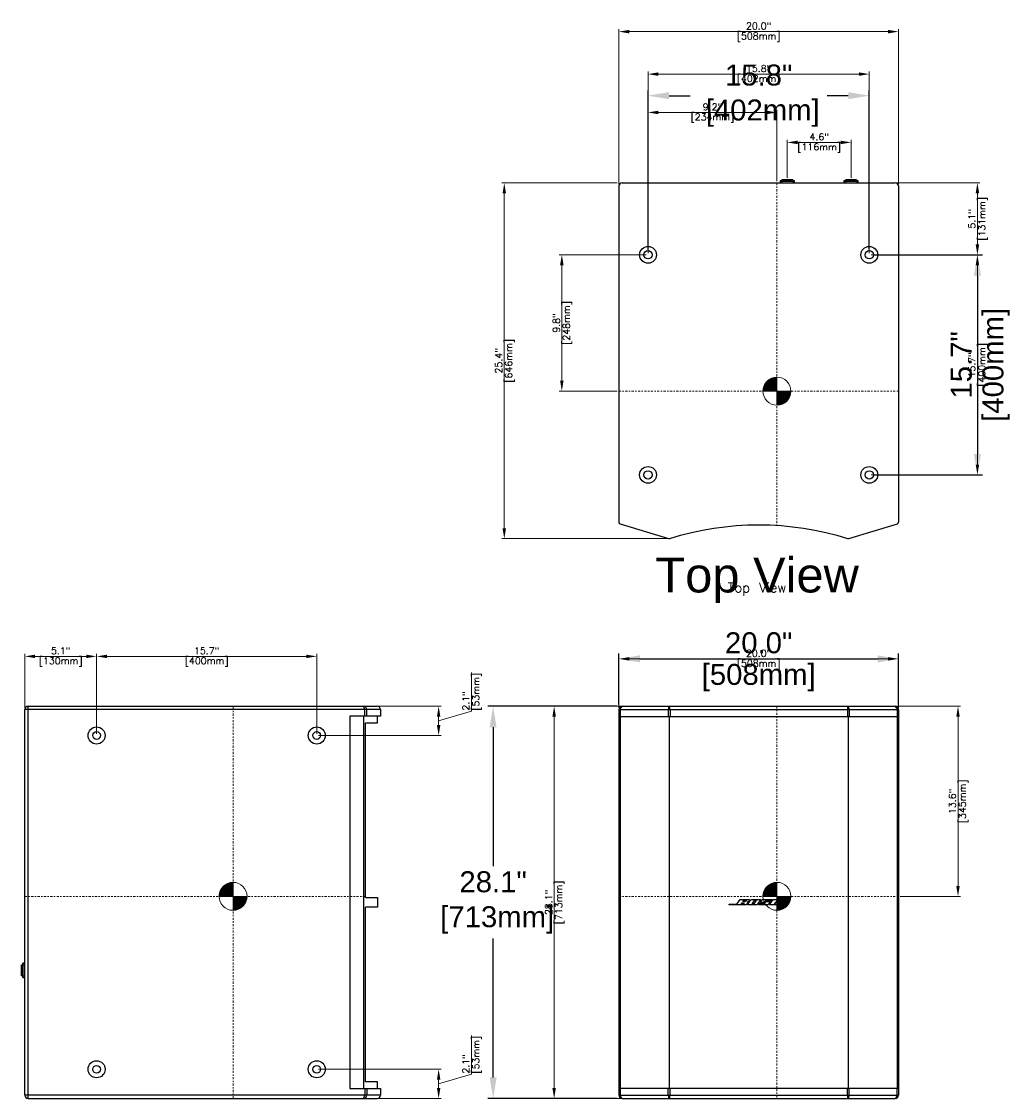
# Model space of a CAD drawing. Extents: x -3 to 142, y 13 to 135.
# Tile 2 of 3: x -3 to 68, y 58 to 135. Entities that reach past the tile are written whole.
import ezdxf
from ezdxf.enums import TextEntityAlignment as Align

# ---------------------------------------------------------------- set-up
doc = ezdxf.new("R2010")
doc.units = 0
doc.header["$LTSCALE"] = 0.125
doc.header["$MEASUREMENT"] = 0
doc.linetypes.add('CENTER', pattern=[2, 1.25, -0.25, 0.25, -0.25])
doc.layers.get('0').update_dxf_attribs({"linetype": 'CONTINUOUS', "lineweight": 5})
doc.layers.get('DEFPOINTS').update_dxf_attribs({"linetype": 'CONTINUOUS'})
for name, color, linetype, lineweight in [('es-device', 1, 'CONTINUOUS', 25), ('ES-DEVICE-WEB', 7, 'CONTINUOUS', 25), ('es-dimension', 7, 'CONTINUOUS', 5), ('ES-DIMENSION-WEB', 7, 'CONTINUOUS', 15), ('es-text', 5, 'CONTINUOUS', 5)]:
    doc.layers.add(name, color=color, linetype=linetype, lineweight=lineweight)
doc.layers.add('ES-TEXT-WEB', color=7, linetype='CONTINUOUS')
doc.styles.get("Standard").update_dxf_attribs({"font": 'txt.shx'})
doc.styles.add('TrueType', font='ARIALUNI.TTF')
doc.dimstyles.get("Standard").update_dxf_attribs({"dimscale": 0, "dimtxt": 0.4925, "dimasz": 0.7425, "dimexe": 0.18, "dimexo": 0.125, "dimgap": 0.1525, "dimtad": 0, "dimdec": 1, "dimzin": 0, "dimdsep": 46, "dimtxsty": 'Standard', "dimcen": 0, "dimclrd": 256, "dimclre": 256, "dimadec": 0, "dimazin": 0, "dimtfac": 1, "dimtdec": 1, "dimtofl": 0, "dimtmove": 1, "dimatfit": 3, "dimfxl": 0, "dimtolj": 1, "dimtzin": 0, "dimlwd": -1, "dimlwe": -1, "dimarcsym": 0})
doc.dimstyles.new('TrueType', dxfattribs={"dimscale": 1.5, "dimtxt": 1, "dimasz": 1, "dimexe": 0.25, "dimexo": 0.25, "dimgap": 0.25, "dimtad": 0, "dimtih": 1, "dimtoh": 1, "dimdec": 1, "dimzin": 0, "dimdsep": 46, "dimtxsty": 'TrueType', "dimcen": 0, "dimadec": 0, "dimazin": 0, "dimtfac": 1, "dimtdec": 1, "dimtofl": 0, "dimtmove": 1, "dimatfit": 3, "dimfxl": 0, "dimtolj": 1, "dimtzin": 0, "dimarcsym": 0})

# ---------------------------------------------------------------- blocks, each defined once
blk = doc.blocks.new('*D0')
at = {"layer": 'DEFPOINTS', "color": 0}
for p in [(59.595, 89.332), (39.595, 85.7), (59.595, 85.7)]:
    blk.add_point(p, dxfattribs=at)
at = {"layer": 'ES-DIMENSION-WEB', "color": 0, "lineweight": -2}
for p, q in [((39.595, 86.075), (39.595, 89.707)), ((59.595, 86.075), (59.595, 89.707)), ((41.095, 89.332), (58.095, 89.332))]:
    blk.add_line(p, q, dxfattribs=at)
at = {"layer": 'ES-DIMENSION-WEB', "color": 0}
for points in [[(41.095, 89.582), (41.095, 89.082), (39.595, 89.332)], [(58.095, 89.582), (58.095, 89.082), (59.595, 89.332)]]:
    blk.add_solid(points, dxfattribs=at)
at = {"layer": 'ES-DIMENSION-WEB', "color": 0, "char_height": 1.5, "attachment_point": 5, "style": 'TrueType'}
for s, insert in [('\\A1;20.0"', (49.595, 90.473)), ('\\A1;[508mm]', (49.595, 87.994))]:
    blk.add_mtext(s, dxfattribs=dict(at, insert=insert))
blk = doc.blocks.new('*D1')
at = {"layer": 'DEFPOINTS', "color": 0}
for p in [(39.831, 85.936), (30.599, 57.881), (39.831, 57.881)]:
    blk.add_point(p, dxfattribs=at)
at = {"layer": 'ES-DIMENSION-WEB', "color": 0, "lineweight": -2}
for p, q in [((39.456, 85.936), (30.224, 85.936)), ((30.599, 84.436), (30.599, 74.499)), ((30.599, 59.381), (30.599, 69.318)), ((39.456, 57.881), (30.224, 57.881))]:
    blk.add_line(p, q, dxfattribs=at)
at = {"layer": 'ES-DIMENSION-WEB', "color": 0}
for points in [[(30.349, 84.436), (30.849, 84.436), (30.599, 85.936)], [(30.349, 59.381), (30.849, 59.381), (30.599, 57.881)]]:
    blk.add_solid(points, dxfattribs=at)
at = {"layer": 'ES-DIMENSION-WEB', "color": 0, "insert": (30.599, 71.908), "char_height": 1.5, "attachment_point": 5, "style": 'TrueType'}
blk.add_mtext('\\A1;28.1"\\P [713mm]', dxfattribs=at)
blk = doc.blocks.new('*D2')
at = {"layer": 'DEFPOINTS', "color": 0}
for p in [(17.983, 89.51), (2.235, 83.849), (17.983, 83.849)]:
    blk.add_point(p, dxfattribs=at)
at = {"layer": 'es-dimension'}
for p, q in [((2.235, 83.974), (2.235, 89.69)), ((2.977, 89.51), (17.24, 89.51)), ((17.983, 83.974), (17.983, 89.69))]:
    blk.add_line(p, q, dxfattribs=at)
for points in [[(2.977, 89.633), (2.977, 89.386), (2.235, 89.51)], [(17.24, 89.633), (17.24, 89.386), (17.983, 89.51)]]:
    blk.add_solid(points, dxfattribs=at)
at = {"layer": 'es-dimension', "color": 0, "char_height": 0.4925, "attachment_point": 5}
for s, insert in [('\\A1;15.7"', (10.109, 89.908)), ('\\A1;[400mm]', (10.109, 89.111))]:
    blk.add_mtext(s, dxfattribs=dict(at, insert=insert))
blk = doc.blocks.new('*D3')
at = {"layer": 'DEFPOINTS', "color": 0}
for p in [(22.301, 85.936), (17.983, 83.849), (26.703, 83.849)]:
    blk.add_point(p, dxfattribs=at)
at = {"layer": 'es-dimension'}
for p, q in [((29.047, 85.596), (29.047, 88.363)), ((22.426, 85.936), (26.883, 85.936)), ((26.703, 84.893), (29.047, 85.596)), ((26.703, 85.193), (26.703, 84.592)), ((18.108, 83.849), (26.883, 83.849))]:
    blk.add_line(p, q, dxfattribs=at)
for points in [[(26.58, 85.193), (26.827, 85.193), (26.703, 85.936)], [(26.58, 84.592), (26.827, 84.592), (26.703, 83.849)]]:
    blk.add_solid(points, dxfattribs=at)
at = {"layer": 'es-dimension', "color": 0, "char_height": 0.4925, "attachment_point": 5, "rotation": 90}
for s, insert in [('\\A1;[53mm]', (29.446, 86.98)), ('\\A1;2.1"', (28.648, 86.323))]:
    blk.add_mtext(s, dxfattribs=dict(at, insert=insert))
blk = doc.blocks.new('COG')
h = blk.add_hatch()
h.set_pattern_fill('ANSI31', color=256, scale=0.1, style=0)
h.set_pattern_definition([(45, (41.252907, -178.948929), (-0.0088388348, 0.0088388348), [])])
h.paths.add_polyline_path([(0.707, 0.707, 0.198912), (0, 1), (0, 0)])
h.paths.add_polyline_path([(0, 1, 0.198912), (-0.707, 0.707), (0, 0)])
h.paths.add_polyline_path([(0, 0), (-0.707, -0.707, 0.198912), (0, -1)])
h.paths.add_polyline_path([(0, 0), (0, -1, 0.198912), (0.707, -0.707)])
for p, q in [((-0.707, -0.707), (0.707, 0.707)), ((0.707, -0.707), (-0.707, 0.707))]:
    blk.add_line(p, q)
blk.add_circle((0, 0), 1)
blk = doc.blocks.new('*D5')
at = {"layer": 'DEFPOINTS', "color": 0}
for p in [(57.508, 129.625), (41.681, 118.24), (57.508, 118.24)]:
    blk.add_point(p, dxfattribs=at)
at = {"layer": 'ES-DIMENSION-WEB', "color": 0, "lineweight": -2}
for p, q in [((41.681, 118.615), (41.681, 130)), ((43.181, 129.625), (44.704, 129.625)), ((56.008, 129.625), (54.485, 129.625)), ((57.508, 118.615), (57.508, 130))]:
    blk.add_line(p, q, dxfattribs=at)
at = {"layer": 'ES-DIMENSION-WEB', "color": 0}
for points in [[(43.181, 129.875), (43.181, 129.375), (41.681, 129.625)], [(56.008, 129.875), (56.008, 129.375), (57.508, 129.625)]]:
    blk.add_solid(points, dxfattribs=at)
at = {"layer": 'ES-DIMENSION-WEB', "color": 0, "insert": (49.595, 129.625), "char_height": 1.5, "attachment_point": 5, "style": 'TrueType'}
blk.add_mtext('\\A1;15.8"\\P [402mm]', dxfattribs=at)
blk = doc.blocks.new('*D6')
at = {"layer": 'DEFPOINTS', "color": 0}
for p in [(57.508, 118.24), (57.508, 102.492), (65.242, 102.492)]:
    blk.add_point(p, dxfattribs=at)
at = {"layer": 'ES-DIMENSION-WEB', "color": 0, "lineweight": -2}
for p, q in [((57.883, 118.24), (65.617, 118.24)), ((65.242, 116.74), (65.242, 103.992)), ((57.883, 102.492), (65.617, 102.492))]:
    blk.add_line(p, q, dxfattribs=at)
at = {"layer": 'ES-DIMENSION-WEB', "color": 0}
for points in [[(64.992, 116.74), (65.492, 116.74), (65.242, 118.24)], [(64.992, 103.992), (65.492, 103.992), (65.242, 102.492)]]:
    blk.add_solid(points, dxfattribs=at)
at = {"layer": 'ES-DIMENSION-WEB', "color": 0, "char_height": 1.5, "attachment_point": 5, "rotation": 90, "style": 'TrueType'}
for s, insert in [('\\A1;[400mm]', (66.579, 110.366)), ('\\A1;15.7"', (64.101, 110.366))]:
    blk.add_mtext(s, dxfattribs=dict(at, insert=insert))
blk = doc.blocks.new('*D7')
at = {"layer": 'DEFPOINTS', "color": 0}
for p in [(-2.903, 89.51), (-2.903, 85.7), (2.235, 83.849)]:
    blk.add_point(p, dxfattribs=at)
at = {"layer": 'es-dimension'}
for p, q in [((-2.903, 85.825), (-2.903, 89.69)), ((1.492, 89.51), (-2.161, 89.51)), ((2.235, 83.974), (2.235, 89.69))]:
    blk.add_line(p, q, dxfattribs=at)
for points in [[(-2.161, 89.633), (-2.161, 89.386), (-2.903, 89.51)], [(1.492, 89.633), (1.492, 89.386), (2.235, 89.51)]]:
    blk.add_solid(points, dxfattribs=at)
at = {"layer": 'es-dimension', "color": 0, "char_height": 0.4925, "attachment_point": 5}
for s, insert in [('\\A1;5.1"', (-0.334, 89.908)), ('\\A1;[130mm]', (-0.334, 89.111))]:
    blk.add_mtext(s, dxfattribs=dict(at, insert=insert))
blk = doc.blocks.new('*D8')
at = {"layer": 'DEFPOINTS', "color": 0}
for p in [(17.983, 59.967), (26.703, 59.967), (22.301, 57.881)]:
    blk.add_point(p, dxfattribs=at)
at = {"layer": 'es-dimension'}
for p, q in [((29.047, 59.627), (29.047, 62.395)), ((18.108, 59.967), (26.883, 59.967)), ((26.703, 58.924), (29.047, 59.627)), ((26.703, 58.623), (26.703, 59.225)), ((22.426, 57.881), (26.883, 57.881))]:
    blk.add_line(p, q, dxfattribs=at)
for points in [[(26.58, 59.225), (26.827, 59.225), (26.703, 59.967)], [(26.58, 58.623), (26.827, 58.623), (26.703, 57.881)]]:
    blk.add_solid(points, dxfattribs=at)
at = {"layer": 'es-dimension', "color": 0, "char_height": 0.4925, "attachment_point": 5, "rotation": 90}
for s, insert in [('\\A1;[53mm]', (29.446, 61.011)), ('\\A1;2.1"', (28.648, 60.354))]:
    blk.add_mtext(s, dxfattribs=dict(at, insert=insert))
blk = doc.blocks.new('NL-4-side')
for p, q in [((-0.512, 0.135), (0.512, 0.135)), ((-0.396, 0.149), (-0.396, 0)), ((0.39, 0.225), (-0.39, 0.225)), ((0.396, 0.149), (0.396, 0))]:
    blk.add_line(p, q)
at = {"flags": 128}
blk.add_lwpolyline([(-0.512, 0), (0.512, 0), (0.512, 0.135, 0.414214), (0.499, 0.149), (-0.499, 0.149, 0.414214), (-0.512, 0.135)], format="xyb", close=True, dxfattribs=at)
blk.add_lwpolyline([(-0.39, 0.149), (-0.39, 0.225, -0.414214), (-0.383, 0.231), (0.383, 0.231, -0.414214), (0.39, 0.225), (0.39, 0.149)], format="xyb", dxfattribs=at)
blk = doc.blocks.new('*D25')
at = {"layer": 'DEFPOINTS', "color": 0}
for p in [(59.595, 89.332), (39.595, 85.7), (59.595, 85.7)]:
    blk.add_point(p, dxfattribs=at)
at = {"layer": 'es-dimension'}
for p, q in [((39.595, 85.825), (39.595, 89.512)), ((59.595, 85.825), (59.595, 89.512)), ((40.337, 89.332), (58.852, 89.332))]:
    blk.add_line(p, q, dxfattribs=at)
for points in [[(40.337, 89.455), (40.337, 89.208), (39.595, 89.332)], [(58.852, 89.455), (58.852, 89.208), (59.595, 89.332)]]:
    blk.add_solid(points, dxfattribs=at)
at = {"layer": 'es-dimension', "color": 0, "char_height": 0.4925, "attachment_point": 5}
for s, insert in [('\\A1;20.0"', (49.595, 89.73)), ('\\A1;[508mm]', (49.595, 88.933))]:
    blk.add_mtext(s, dxfattribs=dict(at, insert=insert))
blk = doc.blocks.new('*D26')
at = {"layer": 'DEFPOINTS', "color": 0}
for p in [(39.831, 85.936), (34.964, 57.881), (39.831, 57.881)]:
    blk.add_point(p, dxfattribs=at)
at = {"layer": 'es-dimension'}
for p, q in [((39.706, 85.936), (34.784, 85.936)), ((34.964, 85.193), (34.964, 58.623)), ((39.706, 57.881), (34.784, 57.881))]:
    blk.add_line(p, q, dxfattribs=at)
for points in [[(34.84, 85.193), (35.088, 85.193), (34.964, 85.936)], [(34.84, 58.623), (35.088, 58.623), (34.964, 57.881)]]:
    blk.add_solid(points, dxfattribs=at)
at = {"layer": 'es-dimension', "color": 0, "char_height": 0.4925, "attachment_point": 5, "rotation": 90}
for s, insert in [('\\A1;[713mm]', (35.363, 71.908)), ('\\A1;28.1"', (34.565, 71.908))]:
    blk.add_mtext(s, dxfattribs=dict(at, insert=insert))
blk = doc.blocks.new('*D27')
at = {"layer": 'DEFPOINTS', "color": 0}
for p in [(57.508, 131.168), (41.681, 118.24), (57.508, 118.24)]:
    blk.add_point(p, dxfattribs=at)
at = {"layer": 'es-dimension'}
for p, q in [((41.681, 118.365), (41.681, 131.348)), ((42.424, 131.168), (56.765, 131.168)), ((57.508, 118.365), (57.508, 131.348))]:
    blk.add_line(p, q, dxfattribs=at)
for points in [[(42.424, 131.292), (42.424, 131.044), (41.681, 131.168)], [(56.765, 131.292), (56.765, 131.044), (57.508, 131.168)]]:
    blk.add_solid(points, dxfattribs=at)
at = {"layer": 'es-dimension', "color": 0, "char_height": 0.4925, "attachment_point": 5}
for s, insert in [('\\A1;15.8"', (49.595, 131.567)), ('\\A1;[402mm]', (49.595, 130.769))]:
    blk.add_mtext(s, dxfattribs=dict(at, insert=insert))
blk = doc.blocks.new('*D28')
at = {"layer": 'DEFPOINTS', "color": 0}
for p in [(59.595, 134.207), (39.595, 123.176), (59.595, 123.176)]:
    blk.add_point(p, dxfattribs=at)
at = {"layer": 'es-dimension'}
for p, q in [((39.595, 123.301), (39.595, 134.387)), ((40.337, 134.207), (58.852, 134.207)), ((59.595, 123.301), (59.595, 134.387))]:
    blk.add_line(p, q, dxfattribs=at)
for points in [[(40.337, 134.331), (40.337, 134.083), (39.595, 134.207)], [(58.852, 134.331), (58.852, 134.083), (59.595, 134.207)]]:
    blk.add_solid(points, dxfattribs=at)
at = {"layer": 'es-dimension', "color": 0, "char_height": 0.4925, "attachment_point": 5}
for s, insert in [('\\A1;20.0"', (49.595, 134.606)), ('\\A1;[508mm]', (49.595, 133.808))]:
    blk.add_mtext(s, dxfattribs=dict(at, insert=insert))
blk = doc.blocks.new('*D29')
at = {"layer": 'DEFPOINTS', "color": 0}
for p in [(39.595, 123.382), (31.397, 97.933), (43.192, 97.933)]:
    blk.add_point(p, dxfattribs=at)
at = {"layer": 'es-dimension'}
for p, q in [((39.47, 123.382), (31.217, 123.382)), ((31.397, 122.639), (31.397, 98.676)), ((43.067, 97.933), (31.217, 97.933))]:
    blk.add_line(p, q, dxfattribs=at)
for points in [[(31.273, 122.639), (31.52, 122.639), (31.397, 123.382)], [(31.273, 98.676), (31.52, 98.676), (31.397, 97.933)]]:
    blk.add_solid(points, dxfattribs=at)
at = {"layer": 'es-dimension', "color": 0, "char_height": 0.4925, "attachment_point": 5, "rotation": 90}
for s, insert in [('\\A1;[646mm]', (31.795, 110.657)), ('\\A1;25.4"', (30.998, 110.657))]:
    blk.add_mtext(s, dxfattribs=dict(at, insert=insert))
blk = doc.blocks.new('*D30')
at = {"layer": 'DEFPOINTS', "color": 0}
for p in [(57.508, 123.382), (65.242, 123.382), (57.508, 118.24)]:
    blk.add_point(p, dxfattribs=at)
at = {"layer": 'es-dimension'}
for p, q in [((57.633, 123.382), (65.422, 123.382)), ((65.242, 118.983), (65.242, 122.639)), ((57.633, 118.24), (65.422, 118.24))]:
    blk.add_line(p, q, dxfattribs=at)
for points in [[(65.118, 122.639), (65.366, 122.639), (65.242, 123.382)], [(65.118, 118.983), (65.366, 118.983), (65.242, 118.24)]]:
    blk.add_solid(points, dxfattribs=at)
at = {"layer": 'es-dimension', "color": 0, "char_height": 0.4925, "attachment_point": 5, "rotation": 90}
for s, insert in [('\\A1;[131mm]', (65.641, 120.811)), ('\\A1;5.1"', (64.843, 120.811))]:
    blk.add_mtext(s, dxfattribs=dict(at, insert=insert))
blk = doc.blocks.new('*D31')
at = {"layer": 'DEFPOINTS', "color": 0}
for p in [(57.508, 118.24), (57.508, 102.492), (65.242, 102.492)]:
    blk.add_point(p, dxfattribs=at)
at = {"layer": 'es-dimension'}
for p, q in [((57.633, 118.24), (65.422, 118.24)), ((65.242, 117.498), (65.242, 103.235)), ((57.633, 102.492), (65.422, 102.492))]:
    blk.add_line(p, q, dxfattribs=at)
for points in [[(65.118, 117.498), (65.366, 117.498), (65.242, 118.24)], [(65.118, 103.235), (65.366, 103.235), (65.242, 102.492)]]:
    blk.add_solid(points, dxfattribs=at)
at = {"layer": 'es-dimension', "color": 0, "char_height": 0.4925, "attachment_point": 5, "rotation": 90}
for s, insert in [('\\A1;15.7"', (64.843, 110.366)), ('\\A1;[400mm]', (65.641, 110.366))]:
    blk.add_mtext(s, dxfattribs=dict(at, insert=insert))
blk = doc.blocks.new('*D36')
at = {"layer": 'DEFPOINTS', "color": 0}
for p in [(50.899, 128.424), (41.681, 123.382), (50.899, 123.382)]:
    blk.add_point(p, dxfattribs=at)
at = {"layer": 'es-dimension'}
for p, q in [((41.681, 123.507), (41.681, 128.604)), ((42.424, 128.424), (50.156, 128.424)), ((50.899, 123.507), (50.899, 128.604))]:
    blk.add_line(p, q, dxfattribs=at)
for points in [[(42.424, 128.548), (42.424, 128.3), (41.681, 128.424)], [(50.156, 128.548), (50.156, 128.3), (50.899, 128.424)]]:
    blk.add_solid(points, dxfattribs=at)
at = {"layer": 'es-dimension', "color": 0, "char_height": 0.4925, "attachment_point": 5}
for s, insert in [('\\A1;9.2"', (46.29, 128.823)), ('\\A1;[234mm]', (46.29, 128.025))]:
    blk.add_mtext(s, dxfattribs=dict(at, insert=insert))
blk = doc.blocks.new('*D37')
at = {"layer": 'DEFPOINTS', "color": 0}
for p in [(41.681, 118.24), (35.514, 108.484), (39.595, 108.484)]:
    blk.add_point(p, dxfattribs=at)
at = {"layer": 'es-dimension'}
for p, q in [((41.556, 118.24), (35.334, 118.24)), ((35.514, 117.498), (35.514, 109.226)), ((39.47, 108.484), (35.334, 108.484))]:
    blk.add_line(p, q, dxfattribs=at)
for points in [[(35.391, 117.498), (35.638, 117.498), (35.514, 118.24)], [(35.391, 109.226), (35.638, 109.226), (35.514, 108.484)]]:
    blk.add_solid(points, dxfattribs=at)
at = {"layer": 'es-dimension', "color": 0, "char_height": 0.4925, "attachment_point": 5, "rotation": 90}
for s, insert in [('\\A1;[248mm]', (35.913, 113.362)), ('\\A1;9.8"', (35.116, 113.362))]:
    blk.add_mtext(s, dxfattribs=dict(at, insert=insert))
blk = doc.blocks.new('*D38')
at = {"layer": 'DEFPOINTS', "color": 0}
for p in [(59.358, 85.936), (59.595, 72.342), (63.855, 72.342)]:
    blk.add_point(p, dxfattribs=at)
at = {"layer": 'es-dimension'}
for p, q in [((59.483, 85.936), (64.035, 85.936)), ((63.855, 85.193), (63.855, 73.084)), ((59.72, 72.342), (64.035, 72.342))]:
    blk.add_line(p, q, dxfattribs=at)
for points in [[(63.731, 85.193), (63.979, 85.193), (63.855, 85.936)], [(63.731, 73.084), (63.979, 73.084), (63.855, 72.342)]]:
    blk.add_solid(points, dxfattribs=at)
at = {"layer": 'es-dimension', "color": 0, "char_height": 0.4925, "attachment_point": 5, "rotation": 90}
for s, insert in [('\\A1;[345mm]', (64.254, 79.139)), ('\\A1;13.6"', (63.456, 79.139))]:
    blk.add_mtext(s, dxfattribs=dict(at, insert=insert))
blk = doc.blocks.new('*D39')
at = {"layer": 'DEFPOINTS', "color": 0}
for p in [(56.209, 126.281), (51.642, 123.613), (56.209, 123.613)]:
    blk.add_point(p, dxfattribs=at)
at = {"layer": 'es-dimension'}
for p, q in [((51.642, 123.738), (51.642, 126.461)), ((56.209, 123.738), (56.209, 126.461)), ((52.385, 126.281), (55.467, 126.281))]:
    blk.add_line(p, q, dxfattribs=at)
for points in [[(52.385, 126.404), (52.385, 126.157), (51.642, 126.281)], [(55.467, 126.404), (55.467, 126.157), (56.209, 126.281)]]:
    blk.add_solid(points, dxfattribs=at)
at = {"layer": 'es-dimension', "color": 0, "char_height": 0.4925, "attachment_point": 5}
for s, insert in [('\\A1;4.6"', (53.926, 126.679)), ('\\A1;[116mm]', (53.926, 125.882))]:
    blk.add_mtext(s, dxfattribs=dict(at, insert=insert))

msp = doc.modelspace()

# ---------------------------------------------------------------- linework, layer by layer
at = {"linetype": 'CENTER'}
for p, q in [((50.899, 123.382), (50.899, 98.928)), ((39.595, 108.484), (59.595, 108.484)), ((11.995, 57.881), (11.995, 85.936)), ((50.899, 85.936), (50.899, 57.881)), ((-2.903, 72.342), (21.481, 72.342)), ((39.595, 72.342), (59.595, 72.342))]:
    msp.add_line(p, q, dxfattribs=at)
at = {"layer": 'es-device'}
for p, q in [((39.83, 123.382), (59.36, 123.382)), ((39.595, 123.176), (39.595, 99.701)), ((59.595, 123.176), (59.595, 99.701)), ((39.595, 99.701), (39.595, 99.112)), ((59.595, 99.701), (59.595, 99.112)), ((22.537, 85.7), (-2.903, 85.7)), ((-2.903, 58.117), (-2.903, 85.7)), ((-2.669, 85.936), (22.301, 85.936)), ((-2.669, 57.881), (-2.669, 85.936)), ((21.411, 85.231), (21.411, 85.704)), ((21.562, 85.231), (21.562, 85.704)), ((22.537, 85.704), (22.537, 85.231)), ((39.595, 85.7), (39.595, 58.117)), ((39.595, 85.7), (59.595, 85.7)), ((39.683, 85.7), (39.683, 85.208)), ((39.831, 85.936), (59.358, 85.936)), ((43.129, 85.7), (43.129, 85.208)), ((43.254, 85.7), (43.254, 85.208)), ((55.943, 85.7), (55.943, 85.208)), ((56.067, 85.7), (56.067, 85.208)), ((59.506, 85.7), (59.506, 85.208)), ((59.595, 85.7), (59.595, 58.117)), ((22.537, 85.231), (20.347, 85.231)), ((20.347, 85.231), (20.347, 58.59)), ((21.356, 58.593), (21.356, 85.231)), ((39.595, 85.208), (59.595, 85.208)), ((39.683, 85.208), (39.683, 58.609)), ((43.192, 85.208), (43.192, 58.609)), ((55.998, 85.208), (55.998, 58.609)), ((59.506, 85.208), (59.506, 58.609)), ((20.347, 58.59), (22.537, 58.59)), ((21.411, 58.59), (21.411, 58.117)), ((21.562, 58.59), (21.562, 58.117)), ((22.537, 58.59), (22.537, 58.117)), ((39.595, 58.609), (59.595, 58.609)), ((39.683, 58.609), (39.683, 58.117)), ((39.683, 58.117), (39.683, 58.609)), ((43.129, 58.117), (43.129, 58.609)), ((43.254, 58.117), (43.254, 58.609)), ((55.943, 58.117), (55.943, 58.609)), ((56.067, 58.117), (56.067, 58.609)), ((59.506, 58.117), (59.506, 58.609)), ((22.537, 58.117), (-2.903, 58.117)), ((-2.669, 57.881), (22.301, 57.881)), ((39.595, 58.117), (59.595, 58.117)), ((39.831, 57.881), (59.358, 57.881))]:
    msp.add_line(p, q, dxfattribs=at)
msp.add_lwpolyline([(39.595, 99.112, 0.326191), (39.677, 99), (43.154, 97.939, 0.162918), (43.229, 97.939, -0.155264), (55.96, 97.939, 0.164351), (56.035, 97.939), (59.514, 99, 0.32213), (59.595, 99.112, -1.149189)], format="xyb", dxfattribs=at)
for points in [[(21.481, 72.267), (21.481, 84.759), (22.322, 84.759), (22.322, 85.231)], [(21.481, 72.267), (22.322, 72.267), (22.322, 71.558), (21.481, 71.558)], [(22.322, 58.593), (22.322, 59.066), (21.481, 59.066), (21.481, 71.558)]]:
    msp.add_lwpolyline(points, dxfattribs=at)
for points in [[(47.473, 71.791), (48.026, 71.791), (48.264, 72.123), (48.91, 72.123, -0.582149), (48.937, 72.075), (48.856, 71.963, -0.243338), (48.779, 71.929, -0.493571), (48.795, 71.875), (48.715, 71.765, -0.251499), (48.63, 71.729), (47.473, 71.729)], [(48.41, 71.888), (48.549, 71.888, -0.654131), (48.569, 71.865), (48.538, 71.815, -0.288247), (48.493, 71.793), (48.345, 71.793)], [(48.531, 72.057), (48.67, 72.057, -0.654131), (48.69, 72.033), (48.659, 71.984, -0.288247), (48.613, 71.962), (48.466, 71.962)], [(49.112, 72.122), (49.709, 72.122, -0.593511), (49.732, 72.081), (49.52, 71.782, -0.174943), (49.406, 71.728), (48.849, 71.728, -0.712554), (48.821, 71.792), (49.016, 72.065, -0.162941)], [(49.203, 71.792), (49.145, 71.792, -0.57514), (49.13, 71.815), (49.289, 72.036, -0.239746), (49.33, 72.057), (49.389, 72.057, -0.581971), (49.407, 72.033), (49.25, 71.814, -0.257206)], [(50.075, 71.892), (49.753, 71.892, -0.443286), (49.722, 71.945), (49.816, 72.075, -0.189474), (49.902, 72.122), (50.509, 72.122, -0.617916), (50.525, 72.09), (50.475, 72.012), (50.161, 72.012), (50.183, 72.046, 0.579685), (50.178, 72.057), (50.144, 72.057, 0.18672), (50.106, 72.042), (50.045, 71.961), (50.374, 71.961, -0.611534), (50.401, 71.914), (50.303, 71.776, -0.181909), (50.204, 71.729), (49.629, 71.729, -0.589848), (49.598, 71.772), (49.645, 71.839), (49.957, 71.839), (49.943, 71.819, 0.536933), (49.954, 71.798), (49.987, 71.798, 0.257212), (50.017, 71.812)]]:
    msp.add_lwpolyline(points, format="xyb", close=True, dxfattribs=at)
msp.add_lwpolyline([(50.641, 72.122), (51.661, 72.122), (51.661, 72.063), (50.908, 72.063), (50.836, 71.959), (51.231, 71.959), (51.184, 71.892), (50.788, 71.892), (50.713, 71.793), (51.114, 71.793), (51.066, 71.729), (50.361, 71.729)], close=True, dxfattribs=at)
for centre, radius in [((41.681, 118.24), 0.601), ((57.508, 118.24), 0.601), ((41.681, 118.24), 0.296), ((57.508, 118.24), 0.296), ((41.681, 102.492), 0.601), ((41.681, 102.492), 0.296), ((57.508, 102.492), 0.601), ((57.508, 102.492), 0.296), ((2.235, 83.849), 0.61), ((2.235, 83.849), 0.276), ((17.983, 83.849), 0.61), ((17.983, 83.849), 0.276), ((2.235, 59.967), 0.61), ((2.235, 59.967), 0.276), ((17.983, 59.967), 0.61), ((17.983, 59.967), 0.276)]:
    msp.add_circle(centre, radius, dxfattribs=at)
for centre, radius, start, end in [((39.829, 123.145), 0.236, 90, 172.48975), ((59.36, 123.145), 0.236, 7.51025, 90), ((-2.667, 85.7), 0.236, 90.00284, 180.00049), ((21.335, 85.709), 0.227, 357.62198, 89.57359), ((20.598, 85.573), 0.824, 8.83519, 26.13198), ((22.301, 85.7), 0.236, 0, 90), ((39.831, 85.7), 0.236, 90, 180), ((39.992, 85.671), 0.31, 121.31668, 174.70551), ((43.624, 85.695), 0.495, 150.88514, 179.4807), ((42.759, 85.695), 0.495, 0.5193, 29.11486), ((56.437, 85.695), 0.495, 150.88514, 179.4807), ((55.573, 85.695), 0.495, 0.5193, 29.11486), ((59.358, 85.7), 0.236, 0, 90), ((59.197, 85.671), 0.31, 5.29449, 58.68332), ((-2.667, 58.117), 0.236, 180, 270), ((21.335, 58.108), 0.227, 270.42641, 2.37802), ((20.598, 58.244), 0.824, 333.86802, 351.16481), ((22.301, 58.117), 0.236, 270, 0), ((39.831, 58.117), 0.236, 180, 270), ((39.992, 58.146), 0.31, 185.29449, 238.68332), ((43.624, 58.122), 0.495, 180.5193, 209.11486), ((42.759, 58.122), 0.495, 330.88514, 359.4807), ((56.437, 58.122), 0.495, 180.5193, 209.11486), ((55.573, 58.122), 0.495, 330.88514, 359.4807), ((59.358, 58.117), 0.236, 270, 0), ((59.197, 58.146), 0.31, 301.31668, 354.70551)]:
    msp.add_arc(centre, radius, start, end, dxfattribs=at)
at = {"layer": 'ES-DEVICE-WEB'}
for p, q in [((39.83, 123.382), (59.36, 123.382)), ((39.595, 123.176), (39.595, 99.701)), ((59.595, 123.176), (59.595, 99.701)), ((39.595, 99.701), (39.595, 99.112)), ((59.595, 99.701), (59.595, 99.112)), ((39.595, 85.7), (39.595, 58.117)), ((39.595, 85.7), (59.595, 85.7)), ((39.683, 85.7), (39.683, 85.208)), ((39.831, 85.936), (59.358, 85.936)), ((43.129, 85.7), (43.129, 85.208)), ((43.254, 85.7), (43.254, 85.208)), ((55.943, 85.7), (55.943, 85.208)), ((56.067, 85.7), (56.067, 85.208)), ((59.506, 85.7), (59.506, 85.208)), ((59.595, 85.7), (59.595, 58.117)), ((39.595, 85.208), (59.595, 85.208)), ((39.683, 85.208), (39.683, 58.609)), ((43.192, 85.208), (43.192, 58.609)), ((55.998, 85.208), (55.998, 58.609)), ((59.506, 85.208), (59.506, 58.609)), ((39.595, 58.609), (59.595, 58.609)), ((39.683, 58.609), (39.683, 58.117)), ((39.683, 58.117), (39.683, 58.609)), ((43.129, 58.117), (43.129, 58.609)), ((43.254, 58.117), (43.254, 58.609)), ((55.943, 58.117), (55.943, 58.609)), ((56.067, 58.117), (56.067, 58.609)), ((59.506, 58.117), (59.506, 58.609)), ((39.595, 58.117), (59.595, 58.117)), ((39.831, 57.881), (59.358, 57.881))]:
    msp.add_line(p, q, dxfattribs=at)
msp.add_lwpolyline([(39.595, 99.112, 0.326191), (39.677, 99), (43.154, 97.939, 0.162918), (43.229, 97.939, -0.155264), (55.96, 97.939, 0.164351), (56.035, 97.939), (59.514, 99, 0.32213), (59.595, 99.112, -1.149189)], format="xyb", dxfattribs=at)
for points in [[(47.473, 71.791), (48.026, 71.791), (48.264, 72.123), (48.91, 72.123, -0.582149), (48.937, 72.075), (48.856, 71.963, -0.243338), (48.779, 71.929, -0.493571), (48.795, 71.875), (48.715, 71.765, -0.251499), (48.63, 71.729), (47.473, 71.729)], [(48.41, 71.888), (48.549, 71.888, -0.654131), (48.569, 71.865), (48.538, 71.815, -0.288247), (48.493, 71.793), (48.345, 71.793)], [(48.531, 72.057), (48.67, 72.057, -0.654131), (48.69, 72.033), (48.659, 71.984, -0.288247), (48.613, 71.962), (48.466, 71.962)], [(49.112, 72.122), (49.709, 72.122, -0.593511), (49.732, 72.081), (49.52, 71.782, -0.174943), (49.406, 71.728), (48.849, 71.728, -0.712554), (48.821, 71.792), (49.016, 72.065, -0.162941)], [(49.203, 71.792), (49.145, 71.792, -0.57514), (49.13, 71.815), (49.289, 72.036, -0.239746), (49.33, 72.057), (49.389, 72.057, -0.581971), (49.407, 72.033), (49.25, 71.814, -0.257206)], [(50.075, 71.892), (49.753, 71.892, -0.443286), (49.722, 71.945), (49.816, 72.075, -0.189474), (49.902, 72.122), (50.509, 72.122, -0.617916), (50.525, 72.09), (50.475, 72.012), (50.161, 72.012), (50.183, 72.046, 0.579685), (50.178, 72.057), (50.144, 72.057, 0.18672), (50.106, 72.042), (50.045, 71.961), (50.374, 71.961, -0.611534), (50.401, 71.914), (50.303, 71.776, -0.181909), (50.204, 71.729), (49.629, 71.729, -0.589848), (49.598, 71.772), (49.645, 71.839), (49.957, 71.839), (49.943, 71.819, 0.536933), (49.954, 71.798), (49.987, 71.798, 0.257212), (50.017, 71.812)]]:
    msp.add_lwpolyline(points, format="xyb", close=True, dxfattribs=at)
msp.add_lwpolyline([(50.641, 72.122), (51.661, 72.122), (51.661, 72.063), (50.908, 72.063), (50.836, 71.959), (51.231, 71.959), (51.184, 71.892), (50.788, 71.892), (50.713, 71.793), (51.114, 71.793), (51.066, 71.729), (50.361, 71.729)], close=True, dxfattribs=at)
for centre, radius in [((41.681, 118.24), 0.601), ((57.508, 118.24), 0.601), ((41.681, 118.24), 0.296), ((57.508, 118.24), 0.296), ((41.681, 102.492), 0.601), ((41.681, 102.492), 0.296), ((57.508, 102.492), 0.601), ((57.508, 102.492), 0.296)]:
    msp.add_circle(centre, radius, dxfattribs=at)
for centre, radius, start, end in [((39.829, 123.145), 0.236, 90, 172.48975), ((59.36, 123.145), 0.236, 7.51025, 90), ((39.831, 85.7), 0.236, 90, 180), ((39.992, 85.671), 0.31, 121.31668, 174.70551), ((43.624, 85.695), 0.495, 150.88514, 179.4807), ((42.759, 85.695), 0.495, 0.5193, 29.11486), ((56.437, 85.695), 0.495, 150.88514, 179.4807), ((55.573, 85.695), 0.495, 0.5193, 29.11486), ((59.358, 85.7), 0.236, 0, 90), ((59.197, 85.671), 0.31, 5.29449, 58.68332), ((39.831, 58.117), 0.236, 180, 270), ((39.992, 58.146), 0.31, 185.29449, 238.68332), ((43.624, 58.122), 0.495, 180.5193, 209.11486), ((42.759, 58.122), 0.495, 330.88514, 359.4807), ((56.437, 58.122), 0.495, 180.5193, 209.11486), ((55.573, 58.122), 0.495, 330.88514, 359.4807), ((59.358, 58.117), 0.236, 270, 0), ((59.197, 58.146), 0.31, 301.31668, 354.70551)]:
    msp.add_arc(centre, radius, start, end, dxfattribs=at)

# ---------------------------------------------------------------- block references
for p, rotation in [((50.899, 108.484), 44.99999999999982), ((11.995, 72.342), 44.99999999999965), ((50.899, 72.342), 44.99999999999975)]:
    msp.add_blockref('COG', p, dxfattribs=dict(rotation=rotation))
at = {"layer": 'es-device'}
for p in [(51.642, 123.382), (56.209, 123.382)]:
    msp.add_blockref('NL-4-side', p, dxfattribs=at)
at = {"layer": 'es-device', "rotation": 89.99996534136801}
msp.add_blockref('NL-4-side', (-2.903, 67.054), dxfattribs=at)
at = {"layer": 'ES-DEVICE-WEB'}
for p in [(51.642, 123.382), (56.209, 123.382)]:
    msp.add_blockref('NL-4-side', p, dxfattribs=at)

# ---------------------------------------------------------------- texts
at = {"layer": 'es-text'}
msp.add_text('Top View', height=0.6985, dxfattribs=at).set_placement((49.483, 94.083), align=Align.CENTER)
at = {"layer": 'ES-TEXT-WEB', "style": 'TrueType'}
msp.add_text('Top View', height=2.5, dxfattribs=at).set_placement((49.483, 94.083), align=Align.CENTER)

# ---------------------------------------------------------------- dimensions: what is measured, and where the dimension line sits
at = {"layer": 'es-dimension'}
for base, p1, p2, picture, middle in [((59.595, 134.207), (39.595, 123.176), (59.595, 123.176), '*D28', (49.595, 134.207)), ((57.508, 131.168), (41.681, 118.24), (57.508, 118.24), '*D27', (49.595, 131.168)), ((50.899, 128.424), (41.681, 123.382), (50.899, 123.382), '*D36', (46.29, 128.424)), ((56.209, 126.281), (51.642, 123.613), (56.209, 123.613), '*D39', (53.926, 126.281)), ((17.983, 89.51), (2.235, 83.849), (17.983, 83.849), '*D2', (10.109, 89.51)), ((59.595, 89.332), (39.595, 85.7), (59.595, 85.7), '*D25', (49.595, 89.332))]:
    dim = msp.add_linear_dim(base=base, p1=p1, p2=p2, dimstyle='Standard', override={"dimscale": 1, "dimpost": '"\\X'}, dxfattribs=at)
    dim.commit()
    dim.dimension.update_dxf_attribs({"geometry": picture, "text_midpoint": middle})
for base, p1, p2, angle, picture, middle in [((31.397, 97.933), (39.595, 123.382), (43.192, 97.933), 90, '*D29', (31.397, 110.657)), ((65.242, 123.382), (57.508, 118.24), (57.508, 123.382), 90, '*D30', (65.242, 120.811)), ((35.514, 108.484), (41.681, 118.24), (39.595, 108.484), 90, '*D37', (35.514, 113.362)), ((65.242, 102.492), (57.508, 118.24), (57.508, 102.492), 90, '*D31', (65.242, 110.366)), ((-2.903, 89.51), (2.235, 83.849), (-2.903, 85.7), 180, '*D7', (-0.334, 89.51)), ((26.703, 83.849), (22.301, 85.936), (17.983, 83.849), 270, '*D3', (29.047, 85.748)), ((34.964, 57.881), (39.831, 85.936), (39.831, 57.881), 90, '*D26', (34.964, 71.908)), ((63.855, 72.342), (59.358, 85.936), (59.595, 72.342), 90, '*D38', (63.855, 79.139)), ((26.703, 59.967), (22.301, 57.881), (17.983, 59.967), 90, '*D8', (29.047, 59.78))]:
    dim = msp.add_linear_dim(base=base, p1=p1, p2=p2, angle=angle, dimstyle='Standard', override={"dimscale": 1, "dimpost": '"\\X'}, dxfattribs=at)
    dim.commit()
    dim.dimension.update_dxf_attribs({"geometry": picture, "text_midpoint": middle})
at = {"layer": 'ES-DIMENSION-WEB'}
dim = msp.add_linear_dim(base=(57.508, 129.625), p1=(41.681, 118.24), p2=(57.508, 118.24), dimstyle='TrueType', override={"dimpost": '"\\X'}, dxfattribs=at)
dim.commit()
dim.dimension.update_dxf_attribs({"geometry": '*D5', "text_midpoint": (49.595, 129.625), "dimtype": 160})
dim = msp.add_linear_dim(base=(65.242, 102.492), p1=(57.508, 118.24), p2=(57.508, 102.492), angle=90, dimstyle='TrueType', override={"dimpost": '"\\X'}, dxfattribs=at)
dim.commit()
dim.dimension.update_dxf_attribs({"geometry": '*D6', "text_midpoint": (65.242, 110.366)})
dim = msp.add_linear_dim(base=(59.595, 89.332), p1=(39.595, 85.7), p2=(59.595, 85.7), dimstyle='TrueType', override={"dimpost": '"\\X'}, dxfattribs=at)
dim.commit()
dim.dimension.update_dxf_attribs({"geometry": '*D0', "text_midpoint": (49.595, 89.332)})
dim = msp.add_linear_dim(base=(30.599, 57.881), p1=(39.831, 85.936), p2=(39.831, 57.881), angle=90, dimstyle='TrueType', override={"dimpost": '"\\X'}, dxfattribs=at)
dim.commit()
dim.dimension.update_dxf_attribs({"geometry": '*D1', "text_midpoint": (30.599, 71.908), "dimtype": 160})

doc.saveas('drawing.dxf')
